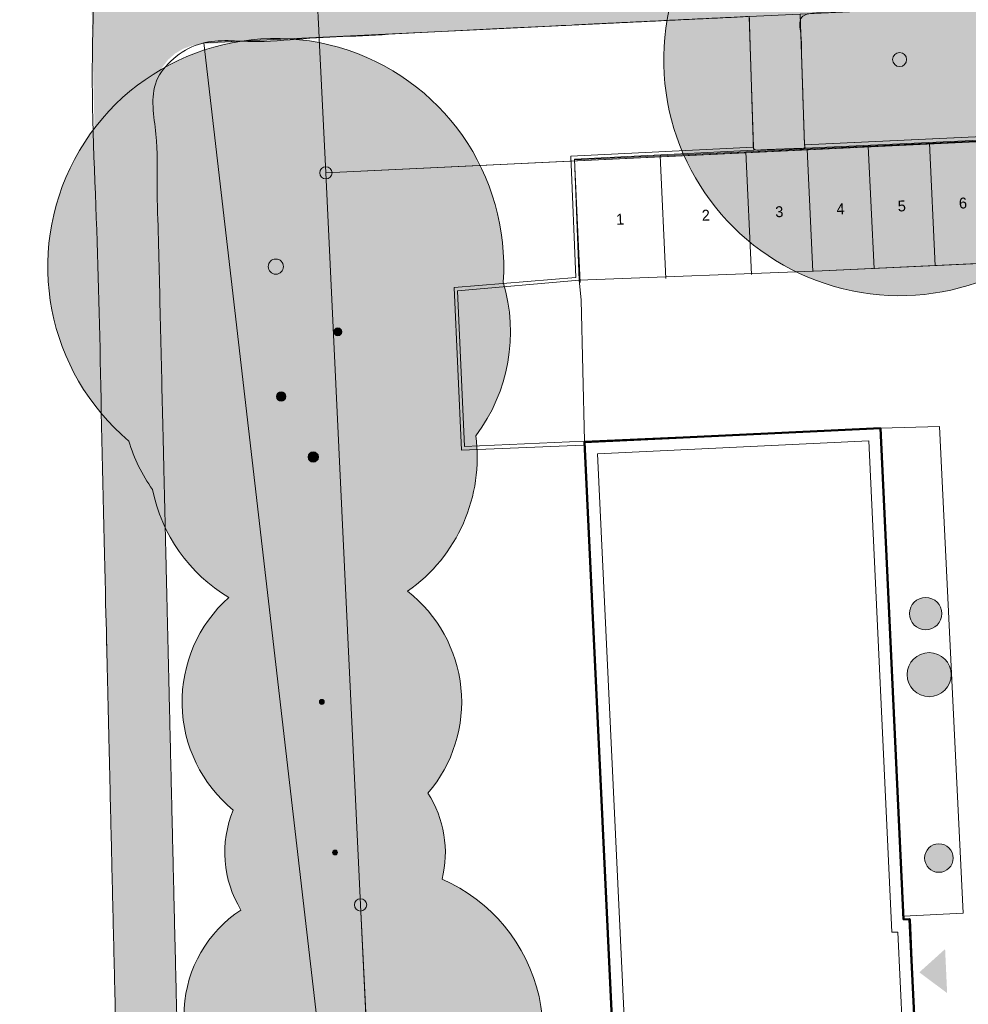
# Model space of a CAD drawing. Header units: metres. Extents: x 3492183 to 3492884, y 5882475 to 5882978.
# Tile 68 of 256: x 3492381 to 3492419, y 5882675 to 5882715. Entities that reach past the tile are written whole.
import ezdxf

# ---------------------------------------------------------------- set-up
doc = ezdxf.new("R2010")
doc.units = ezdxf.units.M
doc.header["$LTSCALE"] = 0.1
doc.linetypes.add('VW-01 Strichlinie kurz', pattern=[2, 1, -1])
for name, color, linetype, lineweight, true_color in [('Bod-Einfassung-Rasenbord 100_30_5', 7, 'Continuous', 9, 0x454545), ('Bod-Pflaster Beton grau', 7, 'Continuous', 9, 0x454545), ('Bod-Rasengittersteine B', 7, 'Continuous', 9, 0x454545), ('Geb-Dach', 7, 'Continuous', 9, 0x454545), ('Geb-Details', 7, 'Continuous', 9, 0xcccccc), ('So-Flurstücke Umgebung', 7, 'Continuous', 9, 0x888888), ('So-Stellplätze KFz', 7, 'Continuous', 9, 0x454545), ('Veg-Gehölze Bestand-geschützt', 7, 'Continuous', 35, 0xcc4f00), ('Veg-Gehölze Bestand-nicht geschützt', 7, 'Continuous', 9, 0x507447)]:
    doc.layers.add(name, color=color, linetype=linetype, lineweight=lineweight, true_color=true_color)
for name, color, linetype, lineweight in [('Geb-Eingänge', 255, 'VW-01 Strichlinie kurz', 35), ('Keine', 7, 'Continuous', 9), ('Veg-Grünflächen', 7, 'Continuous', 9)]:
    doc.layers.add(name, color=color, linetype=linetype, lineweight=lineweight)
doc.styles.add('Indivisible', font='txt')

# ---------------------------------------------------------------- blocks, each defined once
blk = doc.blocks.new('Belag_Weg')
at = {"layer": 'Bod-Pflaster Beton grau', "linetype": 'Continuous', "lineweight": 0}
blk.add_hatch(color=254, dxfattribs=at).paths.add_polyline_path([(102.357, -5.57), (102.704, -5.579), (103.05, -5.567), (103.396, -5.536), (103.739, -5.485), (104.079, -5.414), (104.414, -5.324), (104.743, -5.214), (105.065, -5.085), (109.482, -3.175), (109.814, -3.043), (110.153, -2.931), (110.498, -2.839), (110.848, -2.768), (111.201, -2.718), (111.557, -2.689), (111.914, -2.682), (112.271, -2.695), (168.82, -6.536), (169.527, -6.543), (170.229, -6.466), (170.918, -6.307), (171.583, -6.068), (172.216, -5.752), (172.807, -5.365), (173.348, -4.91), (174.253, -3.827), (174.603, -3.213), (174.879, -2.562), (175.076, -1.884), (175.193, -1.186), (175.226, -0.48), (175.176, 0.225), (175.044, 0.919), (173.968, 5.178), (173.244, 8.047), (172.62, 10.517), (172.098, 12.588), (171.676, 14.259), (171.356, 15.531), (171.136, 16.403), (171.018, 16.876), (171, 16.95), (161.905, 41.347), (158.237, 43.127), (168.346, 15.12), (168.313, 15.268), (168.386, 14.991), (168.565, 14.292), (168.851, 13.169), (169.244, 11.623), (169.743, 9.653), (170.348, 7.26), (171.059, 4.444), (172.135, 0.184), (172.201, -0.163), (172.226, -0.515), (172.209, -0.868), (172.151, -1.217), (172.053, -1.556), (171.915, -1.882), (171.739, -2.189), (171.287, -2.73), (171.017, -2.957), (170.721, -3.151), (170.405, -3.309), (170.072, -3.428), (169.728, -3.508), (169.376, -3.546), (169.023, -3.543), (112.474, 0.298), (111.939, 0.318), (111.403, 0.307), (110.87, 0.263), (110.339, 0.188), (109.814, 0.082), (109.297, -0.055), (108.788, -0.223), (108.291, -0.421), (103.874, -2.332), (103.713, -2.396), (103.548, -2.451), (103.381, -2.496), (103.211, -2.532), (103.039, -2.557), (102.867, -2.573), (102.693, -2.579), (102.52, -2.574), (2.148, 2.888), (4.977, 6.522), (5.003, 6.569), (5.029, 6.616), (5.057, 6.662), (5.086, 6.707), (5.117, 6.752), (5.148, 6.795), (5.181, 6.838), (5.215, 6.88), (21.459, 26.447), (21.776, 26.863), (22.058, 27.305), (22.301, 27.768), (22.505, 28.251), (22.667, 28.749), (22.788, 29.258), (22.865, 29.776), (22.899, 30.299), (24.786, 114.334), (24.832, 114.716), (24.95, 115.082), (25.136, 115.419), (25.383, 115.715), (25.682, 115.957), (26.022, 116.137), (26.39, 116.25), (26.773, 116.289), (38.003, 116.362), (49.142, 116.388), (49.066, 111.058), (49.074, 110.936), (51.168, 110.92), (51.151, 111.061), (51.226, 116.393), (69.07, 116.42), (83.499, 116.442), (103.894, 116.481), (104.749, 116.113), (107.335, 115.346), (106.271, 121.816), (104.126, 119.161), (100.22, 119.132), (100.186, 124.105), (93.218, 124.085), (93.163, 132.17), (92.789, 132.167), (79.766, 132.082), (79.788, 119.423), (67.339, 119.401), (67.338, 120.525), (65.247, 120.518), (65.252, 119.078), (39.361, 119.022), (39.341, 124.561), (36.921, 124.552), (36.921, 124.413), (36.541, 124.412), (36.542, 126.895), (35.138, 126.896), (35.12, 119.019), (26.924, 119.075), (26.727, 119.087), (26.531, 119.117), (26.339, 119.167), (26.153, 119.236), (25.975, 119.323), (25.806, 119.427), (25.648, 119.547), (25.373, 119.831), (25.257, 119.992), (25.158, 120.164), (25.077, 120.344), (25.013, 120.532), (24.969, 120.725), (24.944, 120.922), (24.939, 121.12), (25.211, 133.246), (25.313, 133.495), (25.403, 133.75), (25.481, 134.008), (25.546, 134.27), (25.598, 134.535), (25.637, 134.802), (25.663, 135.07), (25.675, 135.34), (25.752, 135.996), (25.947, 136.627), (26.255, 137.212), (26.665, 137.73), (27.163, 138.164), (27.733, 138.499), (28.354, 138.724), (29.006, 138.831), (52.134, 140.458), (51.959, 142.952), (28.831, 141.325), (28.359, 141.273), (27.892, 141.184), (27.433, 141.06), (26.986, 140.899), (26.553, 140.705), (26.136, 140.477), (25.738, 140.218), (25.361, 139.928), (25.528, 147.36), (23.029, 147.416), (22.725, 133.874), (22.489, 133.544), (22.213, 133.248), (21.899, 132.992), (21.554, 132.78), (21.183, 132.615), (20.794, 132.502), (20.394, 132.441), (19.989, 132.434), (-38.739, 135.325), (-38.862, 132.828), (19.866, 129.937), (19.941, 129.934), (20.017, 129.931), (20.093, 129.93), (20.168, 129.93), (20.244, 129.931), (20.32, 129.933), (20.395, 129.936), (20.471, 129.94), (20.677, 129.942), (20.883, 129.922), (21.086, 129.882), (21.283, 129.82), (21.473, 129.739), (21.653, 129.638), (21.822, 129.52), (22.119, 129.233), (22.244, 129.069), (22.352, 128.892), (22.44, 128.706), (22.509, 128.511), (22.557, 128.31), (22.584, 128.105), (22.59, 127.899), (20.399, 30.355), (20.379, 30.041), (20.333, 29.73), (20.261, 29.425), (20.163, 29.126), (20.041, 28.837), (19.895, 28.558), (19.726, 28.294), (19.536, 28.044), (-1.064, 4.06), (-4.952, 0.292), (-14.024, -11.03), (-13.355, -11.574), (-17.295, -16.319), (-15.371, -17.916), (-11.415, -13.15), (-10.903, -13.565), (-3.211, -3.995), (0.008, 0.139), (0, 0)])
at = {"layer": 'Bod-Pflaster Beton grau'}
blk.add_rational_spline([(102.357, -5.57), (103.768, -5.647), (105.065, -5.085), (107.273, -4.13), (109.482, -3.175), (110.818, -2.597), (112.271, -2.695), (140.545, -4.616), (168.82, -6.536), (171.872, -6.744), (173.832, -4.395), (175.793, -2.047), (175.044, 0.919), (174.506, 3.049), (170.868, 17.453), (171, 16.95), (166.453, 29.149), (161.905, 41.347), (160.071, 42.237), (158.237, 43.127), (163.291, 29.124), (168.346, 15.12), (168, 16.556), (171.597, 2.314), (172.135, 0.184), (172.51, -1.299), (171.529, -2.473), (170.549, -3.647), (169.023, -3.543), (140.749, -1.623), (112.474, 0.298), (110.295, 0.446), (108.291, -0.421), (106.082, -1.377), (103.874, -2.332), (103.225, -2.613), (102.52, -2.574), (52.334, 0.157), (2.148, 2.888), (3.562, 4.705), (4.977, 6.522), (5.077, 6.714), (5.215, 6.88), (13.337, 16.663), (21.459, 26.447), (22.85, 28.122), (22.899, 30.299), (23.843, 72.316), (24.786, 114.334), (24.83, 116.276), (26.773, 116.289), (32.388, 116.326), (38.003, 116.362), (43.573, 116.375), (49.142, 116.388), (49.104, 113.723), (49.066, 111.058), (49.07, 110.997), (49.074, 110.936), (50.121, 110.928), (51.168, 110.92), (51.159, 110.991), (51.151, 111.061), (51.188, 113.727), (51.226, 116.393), (60.148, 116.406), (69.07, 116.42), (76.285, 116.431), (83.499, 116.442), (93.696, 116.461), (103.894, 116.481), (104.321, 116.297), (104.749, 116.113), (106.042, 115.729), (107.335, 115.346), (106.803, 118.581), (106.271, 121.816), (105.199, 120.489), (104.126, 119.161), (102.173, 119.147), (100.22, 119.132), (100.203, 121.619), (100.186, 124.105), (96.702, 124.095), (93.218, 124.085), (93.191, 128.127), (93.163, 132.17), (86.465, 132.126), (79.766, 132.082), (79.777, 125.752), (79.788, 119.423), (73.564, 119.412), (67.339, 119.401), (67.339, 119.963), (67.338, 120.525), (66.293, 120.521), (65.247, 120.518), (65.25, 119.798), (65.252, 119.078), (52.307, 119.05), (39.361, 119.022), (39.351, 121.791), (39.341, 124.561), (38.131, 124.557), (36.921, 124.552), (36.921, 124.483), (36.921, 124.413), (36.731, 124.413), (36.541, 124.412), (36.542, 125.654), (36.542, 126.895), (35.84, 126.895), (35.138, 126.896), (35.129, 122.957), (35.12, 119.019), (31.022, 119.047), (26.924, 119.075), (26.087, 119.081), (25.503, 119.682), (24.92, 120.283), (24.939, 121.12), (25.075, 127.183), (25.211, 133.246), (25.65, 134.247), (25.675, 135.34), (25.751, 138.602), (29.006, 138.831), (40.57, 139.644), (52.134, 140.458), (52.046, 141.705), (51.959, 142.952), (40.395, 142.138), (28.831, 141.325), (26.87, 141.187), (25.361, 139.928), (25.445, 143.644), (25.528, 147.36), (24.279, 147.388), (23.029, 147.416), (22.877, 140.645), (22.725, 133.874), (21.782, 132.345), (19.989, 132.434), (-9.375, 133.879), (-38.739, 135.325), (-38.801, 134.076), (-38.862, 132.828), (-9.498, 131.382), (19.866, 129.937), (20.168, 129.922), (20.471, 129.94), (21.346, 129.993), (21.978, 129.384), (22.61, 128.776), (22.59, 127.899), (21.495, 79.127), (20.399, 30.355), (20.37, 29.049), (19.536, 28.044), (9.236, 16.052), (-1.064, 4.06), (-3.008, 2.176), (-4.952, 0.292), (-9.488, -5.369), (-14.024, -11.03), (-13.69, -11.302), (-13.355, -11.574), (-15.325, -13.946), (-17.295, -16.319), (-16.333, -17.117), (-15.371, -17.916), (-13.393, -15.533), (-11.415, -13.15), (-11.159, -13.358), (-10.903, -13.565), (-7.057, -8.78), (-3.211, -3.995), (-1.602, -1.928), (0.008, 0.139), (0.004, 0.069), (0, 0), (51.178, -2.785), (102.357, -5.57)], [1, 0.973360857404, 1, 1, 1, 0.971796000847, 1, 1, 1, 0.890889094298, 1, 0.890889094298, 1, 1, 1, 1, 1, 1, 1, 1, 1, 1, 1, 1, 1, 0.890889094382, 1, 0.890889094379, 1, 1, 1, 0.971796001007, 1, 1, 1, 0.973360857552, 1, 1, 1, 1, 1, 0.994210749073, 1, 1, 1, 0.944339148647, 1, 1, 1, 0.717277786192, 1, 1, 1, 1, 1, 1, 1, 1, 1, 1, 1, 1, 1, 1, 1, 1, 1, 1, 1, 1, 1, 1, 1, 1, 1, 1, 1, 1, 1, 1, 1, 1, 1, 1, 1, 1, 1, 1, 1, 1, 1, 1, 1, 1, 1, 1, 1, 1, 1, 1, 1, 1, 1, 1, 1, 1, 1, 1, 1, 1, 1, 1, 1, 1, 1, 1, 1, 0.922385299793, 1, 0.922385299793, 1, 1, 1, 0.981076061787, 1, 0.7393922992, 1, 1, 1, 1, 1, 1, 1, 0.951578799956, 1, 1, 1, 1, 1, 1, 1, 0.860927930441, 1, 1, 1, 1, 1, 1, 1, 0.998507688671, 1, 0.915785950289, 1, 0.915785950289, 1, 1, 1, 0.94433914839, 1, 1, 1, 1, 1, 1, 1, 1, 1, 1, 1, 1, 1, 1, 1, 1, 1, 1, 1, 1, 1, 1, 1, 1, 1], degree=2, knots=[0, 0, 0, 0.000596, 0.000596, 0.001639, 0.001639, 0.002252, 0.002252, 0.014532, 0.014532, 0.015713, 0.015713, 0.016894, 0.016894, 0.017846, 0.023332, 0.023332, 0.160581, 0.160581, 0.182075, 0.182075, 0.339032, 0.339032, 0.354606, 0.357345, 0.357345, 0.359043, 0.359043, 0.360742, 0.360742, 0.396072, 0.396072, 0.398718, 0.398718, 0.401718, 0.401718, 0.402575, 0.402575, 0.465233, 0.465233, 0.468104, 0.468104, 0.468372, 0.468372, 0.484224, 0.484224, 0.486788, 0.486788, 0.539183, 0.539183, 0.54092, 0.54092, 0.547921, 0.547921, 0.554864, 0.554864, 0.558186, 0.558186, 0.558262, 0.558262, 0.559568, 0.559568, 0.559656, 0.559656, 0.56298, 0.56298, 0.574103, 0.574103, 0.583097, 0.583097, 0.595809, 0.595809, 0.59639, 0.59639, 0.598071, 0.598071, 0.602159, 0.602159, 0.604287, 0.604287, 0.606721, 0.606721, 0.609821, 0.609821, 0.614165, 0.614165, 0.619204, 0.619204, 0.627556, 0.627556, 0.635447, 0.635447, 0.643207, 0.643207, 0.643908, 0.643908, 0.645211, 0.645211, 0.646108, 0.646108, 0.662248, 0.662248, 0.6657, 0.6657, 0.667209, 0.667209, 0.667296, 0.667296, 0.667532, 0.667532, 0.66908, 0.66908, 0.669955, 0.669955, 0.674865, 0.674865, 0.679974, 0.679974, 0.680937, 0.680937, 0.6819, 0.6819, 0.689461, 0.689461, 0.690798, 0.690798, 0.693805, 0.693805, 0.708257, 0.708257, 0.709816, 0.709816, 0.724268, 0.724268, 0.726599, 0.726599, 0.731233, 0.731233, 0.732791, 0.732791, 0.741235, 0.741235, 0.743162, 0.743162, 0.779814, 0.779814, 0.781372, 0.781372, 0.818024, 0.818024, 0.818401, 0.818401, 0.819402, 0.819402, 0.820404, 0.820404, 0.881222, 0.881222, 0.88276, 0.88276, 0.902467, 0.902467, 0.905842, 0.905842, 0.914885, 0.914885, 0.915423, 0.915423, 0.919267, 0.919267, 0.920825, 0.920825, 0.924686, 0.924686, 0.925097, 0.925097, 0.932751, 0.932751, 0.936016, 0.936016, 0.936103, 0.936103, 1, 1, 1], dxfattribs=at)
at = {"layer": 'Bod-Pflaster Beton grau', "color": 0, "flags": 1}
for tag in ['IFC_UUID', 'instanceID']:
    blk.add_attdef(tag, (3492321.125, 5882577.166), '', height=0.00018, dxfattribs=at)
blk = doc.blocks.new('Parkplatz an Pfad (2D)-2')
at = {"layer": 'So-Stellplätze KFz', "color": 254, "transparency": 33554687}
for p, q in [((9.985, 0.469), (10.22, -4.526)), ((2.497, 0.117), (2.732, -4.877)), ((4.995, 0.234), (5.229, -4.76)), ((7.492, 0.352), (7.726, -4.643)), ((0, 0), (0.234, -4.995))]:
    blk.add_line(p, q, dxfattribs=at)
at = {"layer": 'So-Stellplätze KFz', "color": 254, "transparency": 33554687, "flags": 128}
blk.add_lwpolyline([(0, 0), (9.985, 0.469)], dxfattribs=at)
at = {"layer": 'So-Stellplätze KFz', "color": 254, "transparency": 33554687, "char_height": 0.444, "attachment_point": 5, "rotation": 2.6864, "line_spacing_factor": 1.033856, "style": 'Indivisible'}
for s, insert in [('5', (6.36, -2.204)), ('6', (8.856, -2.087)), ('3', (1.366, -2.439)), ('4', (3.863, -2.321))]:
    blk.add_mtext(s, dxfattribs=dict(at, insert=insert))
at = {"layer": 'So-Stellplätze KFz', "color": 0, "flags": 1}
for tag in ['IFC_UUID', 'instanceID']:
    blk.add_attdef(tag, (3492410.324, 5882704.859), '', height=0.00018, dxfattribs=at)
blk = doc.blocks.new('Parkplatz an Pfad (2D)-3')
at = {"layer": 'So-Stellplätze KFz', "color": 254, "transparency": 33554687}
for p, q in [((0, 0), (0.234, -4.995)), ((3.496, 0.164), (3.73, -4.831)), ((6.992, 0.328), (7.226, -4.667))]:
    blk.add_line(p, q, dxfattribs=at)
at = {"layer": 'So-Stellplätze KFz', "color": 254, "transparency": 33554687, "flags": 128}
blk.add_lwpolyline([(0, 0), (6.992, 0.328)], dxfattribs=at)
at = {"layer": 'So-Stellplätze KFz', "color": 254, "transparency": 33554687, "char_height": 0.444, "attachment_point": 5, "rotation": 2.6854, "line_spacing_factor": 1.033856, "style": 'Indivisible'}
for s, insert in [('2', (5.361, -2.251)), ('1', (1.865, -2.415))]:
    blk.add_mtext(s, dxfattribs=dict(at, insert=insert))
at = {"layer": 'So-Stellplätze KFz', "color": 0, "flags": 1}
for tag in ['IFC_UUID', 'instanceID']:
    blk.add_attdef(tag, (3492403.332, 5882704.532), '', height=0.00018, dxfattribs=at)
blk = doc.blocks.new('Gruppe-18')
at = {"layer": 'Bod-Einfassung-Rasenbord 100_30_5', "color": 253, "flags": 128}
blk.add_lwpolyline([(3492465.926, 5882712.597), (3492453.196, 5882712.02), (3492441.84, 5882711.505), (3492426.938, 5882710.811), (3492416.495, 5882710.324), (3492412.715, 5882710.148), (3492412.739, 5882710.008), (3492420.749, 5882710.381), (3492421.197, 5882710.402), (3492421.67, 5882710.423), (3492424.376, 5882710.549), (3492431.357, 5882710.875), (3492436.583, 5882711.118), (3492437.552, 5882711.163), (3492446.676, 5882711.581), (3492452.171, 5882711.831), (3492453.434, 5882711.888), (3492456.863, 5882712.043)], dxfattribs=at)
blk.add_lwpolyline([(3492410.633, 5882710.049), (3492403.191, 5882709.678), (3492403.391, 5882704.735), (3492398.433, 5882704.33), (3492398.722, 5882697.7), (3492403.703, 5882697.902), (3492403.751, 5882697.904), (3492403.744, 5882698.065), (3492398.856, 5882697.841), (3492398.564, 5882704.199), (3492403.533, 5882704.626), (3492403.33, 5882709.562), (3492410.646, 5882709.927)], close=True, dxfattribs=at)
at = {"layer": 'Bod-Pflaster Beton grau', "color": 253, "flags": 128}
blk.add_lwpolyline([(3492410.463, 5882715.378), (3492412.545, 5882715.477), (3492412.715, 5882710.148), (3492412.739, 5882710.008), (3492410.646, 5882709.927), (3492410.633, 5882710.049)], close=True, dxfattribs=at)
blk.add_lwpolyline([(3492456.219, 5882706.984), (3492453.662, 5882706.849), (3492452.398, 5882706.811), (3492445.306, 5882706.533), (3492441.19, 5882706.389), (3492437.249, 5882706.114), (3492433.693, 5882705.951), (3492429.14, 5882705.739), (3492421.791, 5882705.4), (3492413.444, 5882705.012), (3492403.533, 5882704.626), (3492403.615, 5882703.829), (3492403.744, 5882698.065), (3492415.814, 5882698.597), (3492418.222, 5882698.657), (3492419.182, 5882678.819), (3492416.755, 5882678.704), (3492416.761, 5882678.568), (3492417.037, 5882678.568), (3492417.238, 5882673.547)], dxfattribs=at)
at = {"layer": 'Bod-Rasengittersteine B', "color": 253, "transparency": 33554687, "flags": 128}
blk.add_lwpolyline([(3492421.878, 5882705.958, -1.170357), (3492420.957, 5882705.913), (3492420.749, 5882710.381), (3492412.739, 5882710.008), (3492410.646, 5882709.927), (3492403.33, 5882709.562), (3492403.533, 5882704.626), (3492413.444, 5882705.012), (3492430.138, 5882705.788), (3492437.249, 5882706.114), (3492436.793, 5882706.584), (3492436.583, 5882711.118), (3492431.357, 5882710.875), (3492424.376, 5882710.549), (3492421.67, 5882710.423)], format="xyb", close=True, dxfattribs=at)
blk.add_lwpolyline([(3492403.615, 5882703.829), (3492403.533, 5882704.626), (3492398.564, 5882704.199), (3492398.856, 5882697.841), (3492403.744, 5882698.065)], close=True, dxfattribs=at)
at = {"layer": 'Geb-Dach', "color": 253, "flags": 128}
blk.add_lwpolyline([(3492415.814, 5882698.597), (3492416.761, 5882678.568), (3492417.001, 5882678.58), (3492417.238, 5882673.547), (3492416.998, 5882673.535), (3492417.708, 5882658.522), (3492405.65, 5882657.957), (3492403.745, 5882698.03)], close=True, dxfattribs=at)
at = {"layer": 'Veg-Grünflächen', "color": 253, "linetype": 'Continuous', "lineweight": 9, "transparency": 33554687, "flags": 128}
for points in [[(3492412.545, 5882715.477), (3492430.369, 5882716.325), (3492437.575, 5882716.668), (3492454.967, 5882717.5), (3492460.06, 5882717.744), (3492465.153, 5882717.988), (3492465.686, 5882717.838), (3492466.024, 5882717.66), (3492468.643, 5882717.013), (3492471.561, 5882709.288), (3492471.455, 5882709.23), (3492470.027, 5882706.473), (3492469.443, 5882705.068), (3492469.208, 5882705.01), (3492466.301, 5882705.241), (3492466.297, 5882705.284), (3492465.926, 5882712.597), (3492459.561, 5882712.308), (3492453.196, 5882712.02), (3492447.518, 5882711.762), (3492434.389, 5882711.158), (3492426.938, 5882710.811), (3492421.716, 5882710.567), (3492412.715, 5882710.148)], [(3492395.897, 5882652.471), (3492411.768, 5882653.226), (3492420.273, 5882655.151), (3492420.109, 5882658.697), (3492419.421, 5882673.646), (3492417.238, 5882673.547), (3492416.998, 5882673.535), (3492417.708, 5882658.522), (3492405.65, 5882657.957), (3492403.751, 5882697.904), (3492403.703, 5882697.902), (3492398.722, 5882697.7), (3492398.433, 5882704.33), (3492403.391, 5882704.735), (3492403.191, 5882709.678), (3492410.633, 5882710.049), (3492410.463, 5882715.376), (3492399.338, 5882714.838), (3492388.213, 5882714.299), (3492395.2, 5882654), (3492395.292, 5882652.458)], [(3492415.814, 5882698.597), (3492418.222, 5882698.657), (3492419.182, 5882678.819), (3492416.755, 5882678.704)]]:
    blk.add_lwpolyline(points, close=True, dxfattribs=at)

msp = doc.modelspace()

# ---------------------------------------------------------------- hatches: boundary and pattern name
at = {"layer": 'Veg-Gehölze Bestand-geschützt', "linetype": 'Continuous', "lineweight": 0, "true_color": 0xa9c38d, "transparency": 33554508}
h = msp.add_hatch(color=253, dxfattribs=at)
edge = h.paths.add_edge_path()
edge.add_arc((3492416.598, 5882713.619), 9.626, 42.9607, 324.1942, ccw=False)
edge.add_arc((3492429.454, 5882714.423), 8.18, 44.1253, 135.2718, ccw=False)
edge.add_arc((3492437.442, 5882714.69), 5.826, -107.4693, 111.3034, ccw=False)
edge.add_arc((3492429.454, 5882714.423), 8.18, 231.8832, 319.7088, ccw=False)
h = msp.add_hatch(color=253, dxfattribs=at)
edge = h.paths.add_edge_path()
edge.add_arc((3492396.019, 5882660.683), 2.303, 231.3609, 339.6309, ccw=False)
edge.add_arc((3492394.63, 5882665.695), 6.811, 138.4782, 269.5924, ccw=False)
edge.add_arc((3492395.235, 5882673.943), 6.817, 208.5394, 213.1957, ccw=False)
edge.add_arc((3492392.565, 5882674.638), 5.161, 123.2926, 229.9786, ccw=False)
edge.add_arc((3492393.571, 5882681.296), 4.498, 157.4079, 211.4059, ccw=False)
edge.add_arc((3492393.032, 5882687.435), 5.703, 131.765, 230.6775, ccw=False)
edge.add_arc((3492392.684, 5882697.419), 6.688, 191.4252, 238.9457, ccw=False)
edge.add_arc((3492391.373, 5882699.881), 6.469, 196.2584, 215.8281, ccw=False)
edge.add_arc((3492391.154, 5882705.18), 9.298, -3.9108, 229.8815, ccw=False)
edge.add_arc((3492393.683, 5882702.52), 7.045, -36.9218, 16.7118, ccw=False)
edge.add_arc((3492392.683, 5882697.419), 6.688, -54.9497, 7.4657, ccw=False)
edge.add_arc((3492393.032, 5882687.435), 5.703, -40.6377, 52.231, ccw=False)
edge.add_arc((3492393.571, 5882681.296), 4.498, -14.065, 32.6319, ccw=False)
edge.add_arc((3492395.235, 5882673.943), 6.817, -41.5878, 66.672, ccw=False)
edge.add_arc((3492394.63, 5882665.695), 6.811, -58.6006, 33.1296, ccw=False)
h = msp.add_hatch(color=253, dxfattribs=at)
edge = h.paths.add_edge_path()
edge.add_arc((3492416.598, 5882713.619), 0.285, 0, 360)
h = msp.add_hatch(color=253, dxfattribs=at)
edge = h.paths.add_edge_path()
edge.add_arc((3492391.154, 5882705.18), 0.31, 0, 360)
h = msp.add_hatch(color=253, dxfattribs=at)
edge = h.paths.add_edge_path()
edge.add_arc((3492392.683, 5882697.419), 0.21, 0, 360)
at = {"layer": 'Veg-Gehölze Bestand-nicht geschützt', "linetype": 'Continuous', "lineweight": 0, "true_color": 0xa9c38d, "transparency": 33554508}
h = msp.add_hatch(color=253, dxfattribs=at)
edge = h.paths.add_edge_path()
edge.add_arc((3492393.683, 5882702.52), 0.16, 0, 360)
h = msp.add_hatch(color=253, dxfattribs=at)
edge = h.paths.add_edge_path()
edge.add_arc((3492391.373, 5882699.881), 0.19, 0, 360)
h = msp.add_hatch(color=253, dxfattribs=at)
edge = h.paths.add_edge_path()
edge.add_arc((3492417.659, 5882691.035), 0.658, 0, 360)
h = msp.add_hatch(color=253, dxfattribs=at)
edge = h.paths.add_edge_path()
edge.add_arc((3492417.804, 5882688.547), 0.898, 0, 360)
h = msp.add_hatch(color=253, dxfattribs=at)
edge = h.paths.add_edge_path()
edge.add_arc((3492393.032, 5882687.435), 0.1, 0, 360)
h = msp.add_hatch(color=253, dxfattribs=at)
edge = h.paths.add_edge_path()
edge.add_arc((3492393.571, 5882681.296), 0.1, 0, 360)
h = msp.add_hatch(color=253, dxfattribs=at)
edge = h.paths.add_edge_path()
edge.add_arc((3492418.197, 5882681.071), 0.582, 0, 360)

# ---------------------------------------------------------------- linework, layer by layer
at = {"layer": 'Geb-Dach', "color": 7, "linetype": 'Continuous', "lineweight": 50, "flags": 128}
msp.add_lwpolyline([(3492415.814, 5882698.597), (3492416.761, 5882678.568), (3492417.001, 5882678.58), (3492417.238, 5882673.547), (3492416.998, 5882673.535), (3492417.708, 5882658.522), (3492405.65, 5882657.957), (3492403.745, 5882698.03)], close=True, dxfattribs=at)
at = {"layer": 'Geb-Details', "flags": 128}
msp.add_lwpolyline([(3492415.338, 5882698.074), (3492416.285, 5882678.044), (3492416.525, 5882678.056), (3492416.715, 5882674.022), (3492416.475, 5882674.01), (3492417.185, 5882658.998), (3492406.126, 5882658.48), (3492404.268, 5882697.554)], close=True, dxfattribs=at)
at = {"layer": 'Geb-Eingänge', "color": 7, "linetype": 'Continuous', "transparency": 33554687}
msp.add_solid([(3492418.535, 5882675.565), (3492417.4, 5882676.412), (3492418.452, 5882677.36)], dxfattribs=at)
at = {"layer": 'So-Flurstücke Umgebung'}
for p, q in [((3492392.538, 5882722.518), (3492392.907, 5882714.815)), ((3492392.538, 5882722.518), (3492392.907, 5882714.815)), ((3492392.907, 5882714.815), (3492392.923, 5882714.482)), ((3492392.907, 5882714.815), (3492392.923, 5882714.482)), ((3492392.923, 5882714.482), (3492393.196, 5882709.003)), ((3492392.923, 5882714.482), (3492393.196, 5882709.003)), ((3492467.402, 5882712.55), (3492393.196, 5882709.003)), ((3492467.402, 5882712.55), (3492393.196, 5882709.003)), ((3492393.196, 5882709.003), (3492394.611, 5882679.161)), ((3492393.196, 5882709.003), (3492394.611, 5882679.161)), ((3492394.611, 5882679.161), (3492395.897, 5882652.471)), ((3492394.611, 5882679.161), (3492395.897, 5882652.471))]:
    msp.add_line(p, q, dxfattribs=at)
at = {"layer": 'So-Flurstücke Umgebung', "flags": 128}
msp.add_lwpolyline([(3492468.633, 5882709.32), (3492467.402, 5882712.55), (3492393.196, 5882709.003), (3492394.611, 5882679.161), (3492395.897, 5882652.471), (3492422.846, 5882653.753), (3492431.962, 5882662.45), (3492431.153, 5882664.285), (3492430.413, 5882666.146), (3492429.849, 5882668.072), (3492429.418, 5882670.014), (3492429.114, 5882671.992), (3492428.882, 5882674.041), (3492427.895, 5882694.137), (3492461.075, 5882695.723), (3492460.836, 5882700.719), (3492472.828, 5882701.302), (3492471.838, 5882703.001), (3492470.93, 5882704.564)], close=True, dxfattribs=at)
at = {"layer": 'So-Flurstücke Umgebung'}
for centre in [(3492393.196, 5882709.003), (3492394.611, 5882679.161)]:
    msp.add_circle(centre, 0.25, dxfattribs=at)
at = {"layer": 'Veg-Gehölze Bestand-geschützt', "color": 77, "linetype": 'Continuous', "lineweight": 9, "true_color": 0x637732, "transparency": 33554687, "flags": 128}
for points in [[(3492424.405, 5882707.988, -2.794178), (3492423.643, 5882720.179, -0.420087), (3492435.326, 5882720.118, -1.411994), (3492435.693, 5882709.133, -0.403141)], [(3492398.178, 5882659.881, -0.511011), (3492394.581, 5882658.884, -0.643926), (3492389.53, 5882670.21, -0.02032), (3492389.246, 5882670.686, -0.502325), (3492389.732, 5882678.952, -0.24007), (3492389.418, 5882683.024, -0.460543), (3492389.233, 5882691.689, -0.210371), (3492386.128, 5882696.094, -0.085597), (3492385.162, 5882698.069, -1.628538), (3492400.43, 5882704.546, -0.238388), (3492399.315, 5882698.288, -0.279277), (3492396.525, 5882691.943, -0.428956), (3492397.359, 5882683.721, -0.206621), (3492397.934, 5882680.203, -0.510954), (3492400.334, 5882669.418, -0.423086)]]:
    msp.add_lwpolyline(points, format="xyb", close=True, dxfattribs=at)
at = {"layer": 'Veg-Gehölze Bestand-geschützt', "color": 77, "linetype": 'Continuous', "lineweight": 9, "transparency": 33554687}
for centre, radius in [((3492416.598, 5882713.619), 0.285), ((3492391.154, 5882705.18), 0.31), ((3492392.683, 5882697.419), 0.21)]:
    msp.add_circle(centre, radius, dxfattribs=at)
at = {"layer": 'Veg-Gehölze Bestand-nicht geschützt', "color": 77, "linetype": 'Continuous', "lineweight": 9}
for centre, radius in [((3492393.683, 5882702.52), 0.16), ((3492391.373, 5882699.881), 0.19), ((3492417.659, 5882691.035), 0.658), ((3492417.804, 5882688.547), 0.898), ((3492393.032, 5882687.435), 0.1), ((3492393.571, 5882681.296), 0.1), ((3492418.197, 5882681.071), 0.582)]:
    msp.add_circle(centre, radius, dxfattribs=at)

# ---------------------------------------------------------------- block references
at = {"layer": 'Bod-Pflaster Beton grau', "rotation": 2.636948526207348}
msp.add_blockref('Belag_Weg', (3492366.728, 5882596.851), dxfattribs=at)
at = {"layer": 'Keine', "color": 7}
msp.add_blockref('Gruppe-18', (0, 0), dxfattribs=at)
at = {"layer": 'So-Stellplätze KFz', "color": 254, "true_color": 0xcccccc}
for name, p in [('Parkplatz an Pfad (2D)-2', (3492410.324, 5882709.854)), ('Parkplatz an Pfad (2D)-3', (3492403.332, 5882709.526))]:
    msp.add_blockref(name, p, dxfattribs=at)

doc.saveas('drawing.dxf')
